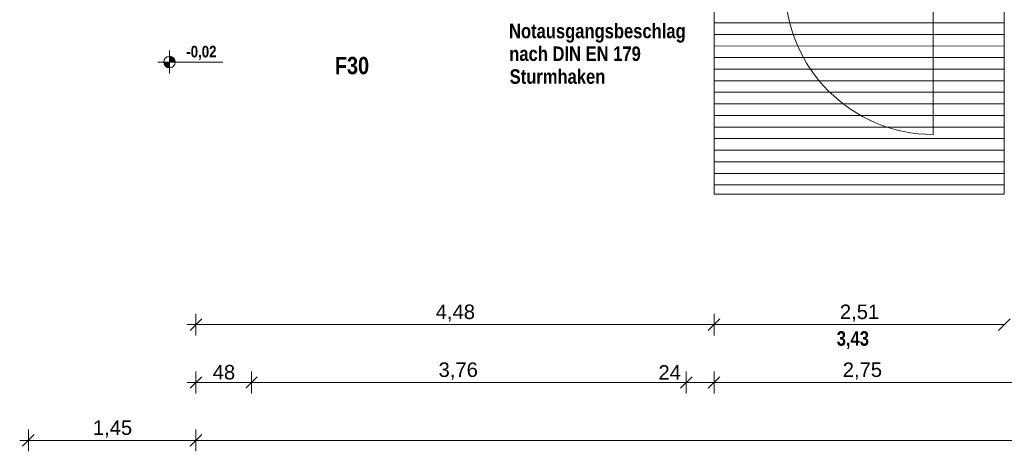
# Model space of a CAD drawing. Header units: millimetres. Extents: x 634730 to 711346, y 362082 to 425615.
# Tile 3 of 160: x 651298 to 659812, y 363936 to 367663. Entities that reach past the tile are written whole.
import ezdxf
from ezdxf.enums import TextEntityAlignment as Align

# ---------------------------------------------------------------- set-up
doc = ezdxf.new("R2010")
doc.units = ezdxf.units.MM
doc.header["$LTSCALE"] = 50
for name, color, linetype in [('1_EG', 7, 'Continuous'), ('A_Bemaßung', 7, 'Continuous'), ('A_Beschriftung', 7, 'Continuous'), ('A_Brandschutz', 7, 'Continuous'), ('A_Möblierung fest', 7, 'Continuous'), ('A_Raumflächen', 7, 'Continuous'), ('A_Schraffuren', 7, 'Continuous'), ('A_Wände', 7, 'Continuous')]:
    doc.layers.add(name, color=color, linetype=linetype)
doc.styles.add('ERSTELLTER_STIL_1', font='ARIALN.TTF')
doc.styles.add('ERSTELLTER_STIL_2', font='ARIALNB.TTF')

# ---------------------------------------------------------------- blocks, each defined once
blk = doc.blocks.new('A$C85d2cf1a')
at = {"layer": 'A_Bemaßung', "linetype": 'Continuous', "lineweight": 13}
for points in [[(6.6115, 5.2156), (6.5615, 5.2156), (6.5654, 5.1964), (6.5762, 5.1802), (6.5924, 5.1694), (6.6115, 5.1656)], [(6.6115, 5.2156), (6.6615, 5.2156), (6.6577, 5.2347), (6.6469, 5.2509), (6.6307, 5.2618), (6.6115, 5.2656)]]:
    blk.add_hatch(color=7, dxfattribs=at).paths.add_polyline_path(points)
at = {"layer": 'A_Bemaßung', "color": 7, "linetype": 'Continuous', "lineweight": 13}
for p, q in [((6.6115, 5.1156), (6.6115, 5.3156)), ((6.5115, 5.2156), (7.0741, 5.2156)), ((6.8906, 2.9978), (6.7906, 2.8978)), ((6.8406, 2.8541), (6.8406, 3.0416)), ((11.3706, 2.9978), (11.2706, 2.8978)), ((11.3706, 2.9978), (11.2706, 2.8978)), ((11.3206, 2.8541), (11.3206, 3.0416)), ((11.3206, 2.8541), (11.3206, 3.0416)), ((13.8806, 2.9978), (13.7806, 2.8978)), ((13.8806, 2.9978), (13.7806, 2.8978)), ((6.7656, 2.9478), (6.8406, 2.9478)), ((6.8406, 2.9478), (11.3206, 2.9478)), ((11.3206, 2.9478), (13.8306, 2.9478)), ((6.8906, 2.4978), (6.7906, 2.3978)), ((6.8406, 2.3541), (6.8406, 2.5416)), ((7.3706, 2.4978), (7.2706, 2.3978)), ((7.3706, 2.4978), (7.2706, 2.3978)), ((7.3206, 2.3541), (7.3206, 2.5416)), ((11.1306, 2.4978), (11.0306, 2.3978)), ((11.1306, 2.4978), (11.0306, 2.3978)), ((11.0806, 2.3541), (11.0806, 2.5416)), ((11.3706, 2.4978), (11.2706, 2.3978)), ((11.3706, 2.4978), (11.2706, 2.3978)), ((11.3206, 2.3541), (11.3206, 2.5416)), ((6.7656, 2.4478), (6.8406, 2.4478)), ((6.8406, 2.4478), (7.3206, 2.4478)), ((6.8406, 2.4478), (7.3206, 2.4478)), ((7.3206, 2.4478), (11.0806, 2.4478)), ((7.3206, 2.4478), (11.0806, 2.4478)), ((11.0806, 2.4478), (11.3206, 2.4478)), ((11.3206, 2.4478), (14.0706, 2.4478)), ((11.3206, 2.4478), (14.0706, 2.4478)), ((5.4414, 1.9978), (5.3414, 1.8978)), ((5.3914, 1.8541), (5.3914, 2.0416)), ((6.8906, 1.9978), (6.7906, 1.8978)), ((6.8906, 1.9978), (6.7906, 1.8978)), ((6.8406, 1.8541), (6.8406, 2.0416)), ((5.3164, 1.9478), (5.3914, 1.9478)), ((5.3914, 1.9478), (6.8406, 1.9478)), ((5.3914, 1.9478), (6.8406, 1.9478)), ((6.8406, 1.9478), (23.639, 1.9478))]:
    blk.add_line(p, q, dxfattribs=at)
blk.add_circle((6.6115, 5.2156), 0.05, dxfattribs=at)
at = {"layer": 'A_Schraffuren', "color": 253, "linetype": 'Continuous', "lineweight": 18, "true_color": 0x9f9f9f}
for p, q in [((11.3208, 5.6802), (11.3206, 4.0752)), ((13.8304, 4.075), (13.8306, 5.68)), ((11.3206, 4.0752), (13.8304, 4.075))]:
    blk.add_line(p, q, dxfattribs=at)
at = {"layer": 'A_Schraffuren', "color": 254, "linetype": 'Continuous', "lineweight": 18, "true_color": 0xdfdfdf}
for p, q in [((11.3207, 5.5541), (13.8306, 5.5539)), ((11.3207, 5.4541), (13.8306, 5.4539)), ((11.3207, 5.3541), (13.8306, 5.3539)), ((11.3207, 5.2541), (13.8305, 5.2539)), ((11.3207, 5.1541), (13.8305, 5.1539)), ((11.3207, 5.0541), (13.8305, 5.0539)), ((11.3207, 4.9541), (13.8305, 4.9539)), ((11.3207, 4.8541), (13.8305, 4.8539)), ((11.3207, 4.7541), (13.8305, 4.7539)), ((11.3207, 4.6541), (13.8305, 4.6539)), ((11.3207, 4.5541), (13.8305, 4.5539)), ((11.3207, 4.4541), (13.8305, 4.4539)), ((11.3206, 4.3541), (13.8305, 4.3539)), ((11.3206, 4.2541), (13.8305, 4.2539)), ((11.3206, 4.1541), (13.8304, 4.1539))]:
    blk.add_line(p, q, dxfattribs=at)
at = {"layer": 'A_Wände', "color": 7, "linetype": 'Continuous', "lineweight": 18}
blk.add_line((13.2156, 5.87), (13.2156, 4.5902), dxfattribs=at)
at = {"layer": 'A_Wände', "color": 7, "linetype": 'Continuous', "lineweight": 13}
blk.add_arc((13.2156, 5.87), 1.2798, 180, 270, dxfattribs=at)
at = {"layer": 'A_Bemaßung', "color": 8, "style": 'ERSTELLTER_STIL_2'}
blk.add_text('-0,02', height=0.1, dxfattribs=at).set_placement((6.7571, 5.2556))
at = {"layer": 'A_Bemaßung', "color": 7, "style": 'ERSTELLTER_STIL_2'}
blk.add_text('3,43', height=0.125, dxfattribs=at).set_placement((12.3815, 2.7661))
at = {"layer": 'A_Bemaßung', "color": 7, "lineweight": 13, "char_height": 0.125, "attachment_point": 7, "style": 'ERSTELLTER_STIL_2'}
for s, insert in [('\\A1;{\\pql;\\fArial|b0|i0|c0|p0;\\W1.000000;4,48}', (8.9138, 2.9728)), ('\\A1;{\\pql;\\fArial|b0|i0|c0|p0;\\W1.000000;2,51}', (12.4088, 2.9728)), ('\\A1;{\\pql;\\fArial|b0|i0|c0|p0;\\W1.000000;48}', (6.9853, 2.4728)), ('\\A1;{\\pql;\\fArial|b0|i0|c0|p0;\\W1.000000;3,76}', (8.9384, 2.4728)), ('\\A1;{\\pql;\\fArial|b0|i0|c0|p0;\\W1.000000;24}', (10.8399, 2.4728)), ('\\A1;{\\pql;\\fArial|b0|i0|c0|p0;\\W1.000000;2,75}', (12.4334, 2.4728)), ('\\A1;{\\pql;\\fArial|b0|i0|c0|p0;\\W1.000000;1,45}', (5.9492, 1.9728))]:
    blk.add_mtext(s, dxfattribs=dict(at, insert=insert))
at = {"layer": 'A_Beschriftung', "color": 8, "style": 'ERSTELLTER_STIL_2'}
for s, p in [('Notausgangsbeschlag', (9.5478, 5.4209)), ('nach DIN EN 179', (9.5496, 5.2248)), ('Sturmhaken', (9.5533, 5.0276))]:
    blk.add_text(s, height=0.125, dxfattribs=at).set_placement(p)
at = {"layer": 'A_Brandschutz', "color": 1, "true_color": 0xf50000, "style": 'ERSTELLTER_STIL_2'}
blk.add_text('F30', height=0.15, rotation=359.99883, dxfattribs=at).set_placement((8.0416, 5.1102))
at = {"layer": 'A_Möblierung fest', "color": 7, "lineweight": 13, "style": 'ERSTELLTER_STIL_2', "text_generation_flag": 2}
blk.add_attdef('txt', text='', height=0.12, rotation=359.99883, dxfattribs=at).set_placement((23.514, 39.2921), align=Align.MIDDLE_CENTER)
at = {"layer": 'A_Möblierung fest', "color": 7, "lineweight": 13, "style": 'ERSTELLTER_STIL_2'}
blk.add_attdef('txt', text='', height=0.12, dxfattribs=at).set_placement((10.172, 25.6523), align=Align.MIDDLE_CENTER)
at = {"layer": 'A_Raumflächen', "color": 7, "lineweight": 18}
for tag, style, p in [('ROOM_NAME', 'ERSTELLTER_STIL_1', (30.4276, 25.9283)), ('DUMMY_850', 'ERSTELLTER_STIL_1', (31.5414, 25.9585)), ('ROOM_NAME', 'ERSTELLTER_STIL_1', (47.266, 25.9283)), ('DUMMY_850', 'ERSTELLTER_STIL_1', (48.3798, 25.9585)), ('floorCode', 'ERSTELLTER_STIL_2', (30.5258, 25.6828)), ('stFloorCovering', 'ERSTELLTER_STIL_2', (31.0934, 25.6828)), ('floorCode', 'ERSTELLTER_STIL_2', (47.3642, 25.6828)), ('stFloorCovering', 'ERSTELLTER_STIL_2', (47.9319, 25.6828)), ('DUMMY_851', 'ERSTELLTER_STIL_2', (30.5258, 25.4675)), ('DUMMY_851', 'ERSTELLTER_STIL_2', (47.3642, 25.4675)), ('measuredNetAreaCode', 'ERSTELLTER_STIL_2', (30.5258, 25.1917)), ('measuredNetAreaCode', 'ERSTELLTER_STIL_2', (47.3642, 25.1917))]:
    blk.add_attdef(tag, text='', height=0.125, dxfattribs=dict(at, style=style)).set_placement(p, align=Align.TOP_LEFT)

msp = doc.modelspace()

# ---------------------------------------------------------------- block references
at = {"layer": '1_EG', "xscale": 1000, "yscale": 1000, "zscale": 1000}
msp.add_blockref('A$C85d2cf1a', (645981.7, 362082.4, 41515.3), dxfattribs=at)

doc.saveas('drawing.dxf')
